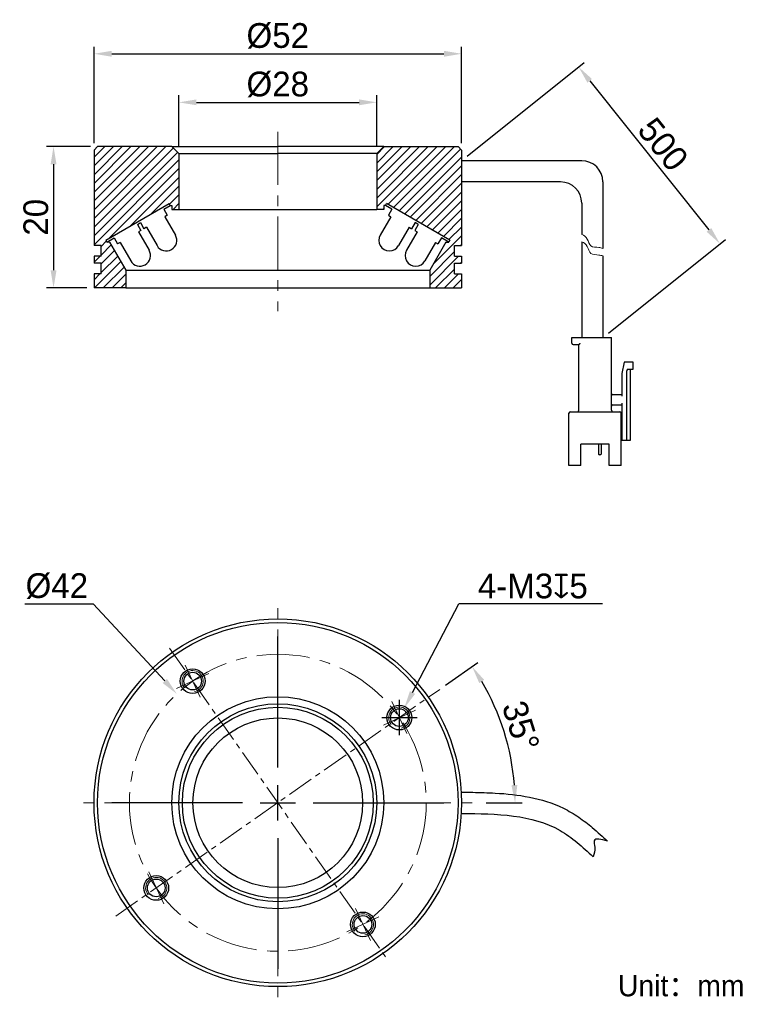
# Model space of a CAD drawing. Header units: inches. Extents: x 80 to 184, y 103 to 242.
import ezdxf

# ---------------------------------------------------------------- set-up
doc = ezdxf.new("R2010")
doc.units = ezdxf.units.IN
doc.header["$LTSCALE"] = 3
doc.header["$MEASUREMENT"] = 0
doc.header["$PDSIZE"] = -5
doc.linetypes.add('CENTERX2', pattern=[4, 2.5, -0.5, 0.5, -0.5])
doc.layers.get('0').update_dxf_attribs({"lineweight": 40})
doc.layers.get('Defpoints').update_dxf_attribs({"lineweight": 18})
for name, color, linetype, lineweight in [('中心线', 1, 'CENTERX2', 20), ('剖面线', 4, 'Continuous', 15), ('标注', 3, 'Continuous', 25), ('粗实线', 7, 'Continuous', 30), ('细实线', 7, 'Continuous', 15)]:
    doc.layers.add(name, color=color, linetype=linetype, lineweight=lineweight)
doc.styles.get("Standard").update_dxf_attribs({"font": '兰亭黑 GBK.TTF'})
doc.dimstyles.new('CST Standard', dxfattribs={"dimtxt": 3.5, "dimasz": 2.5, "dimexe": 1, "dimexo": 1, "dimgap": 0.6, "dimtad": 1, "dimtoh": 1, "dimdsep": 46, "dimtxsty": 'Standard', "dimcen": -2.5, "dimdle": 5, "dimclrd": 8, "dimclre": 8, "dimadec": 1, "dimazin": 2, "dimtfac": 1, "dimtofl": 0, "dimtmove": 0, "dimatfit": 0, "dimfxl": 1, "dimtolj": 1, "dimarcsym": 0})

# ---------------------------------------------------------------- blocks, each defined once
blk = doc.blocks.new('*X1')
at = {"layer": 'Defpoints', "color": 0}
for p in [(142.09, 222.01), (178.66, 210.27), (162.09, 197.01)]:
    blk.add_point(p, dxfattribs=at)
at = {"layer": '标注', "color": 8, "linetype": 'Continuous', "lineweight": -2, "ltscale": 3}
for p, q in [((142.88, 222.63), (159.45, 235.89)), ((160.23, 233.31), (177.1, 212.22)), ((162.88, 197.63), (179.45, 210.89))]:
    blk.add_line(p, q, dxfattribs=at)
at = {"layer": '标注', "color": 8}
for points in [[(160.55, 233.57), (159.9, 233.05), (158.66, 235.27)], [(176.78, 211.96), (177.43, 212.48), (178.66, 210.27)]]:
    blk.add_solid(points, dxfattribs=at)
at = {"layer": '标注', "color": 7, "ltscale": 3, "insert": (170.61, 224.32), "char_height": 3.5, "attachment_point": 5, "rotation": 308.6598}
blk.add_mtext('\\A1;500', dxfattribs=at)
blk = doc.blocks.new('*X2')
at = {"layer": 'Defpoints', "color": 0}
for p in [(139, 147.25), (148.97, 138), (121.09, 131.21), (144.59, 131.21), (93.19, 115.17)]:
    blk.add_point(p, dxfattribs=at)
at = {"layer": '标注', "color": 8, "linetype": 'Continuous', "lineweight": -2, "ltscale": 3}
for p, q in [((139.82, 147.83), (144.41, 151.04)), ((145.59, 131.21), (150.67, 131.21))]:
    blk.add_line(p, q, dxfattribs=at)
blk.add_arc((116.09, 131.21), 33.57, 4.2677, 30.7323, dxfattribs=at)
at = {"layer": '标注', "color": 8}
for points in [[(145.3, 148.59), (144.6, 148.14), (143.59, 150.47)], [(149.16, 133.7), (149.99, 133.73), (149.67, 131.21)]]:
    blk.add_solid(points, dxfattribs=at)
at = {"layer": '标注', "color": 7, "ltscale": 3, "insert": (150.48, 142.06), "char_height": 3.5, "attachment_point": 5, "rotation": 287.5}
blk.add_mtext('\\A1;35%%d', dxfattribs=at)
blk = doc.blocks.new('*X3')
at = {"layer": 'Defpoints', "color": 0}
for p in [(133.99, 144.59), (132.6, 141.93)]:
    blk.add_point(p, dxfattribs=at)
at = {"layer": '标注', "color": 8, "linetype": 'Continuous', "lineweight": -2, "ltscale": 3}
for p in [(135.15, 146.8), (162.05, 159.36)]:
    blk.add_line(p, (141.7, 159.36), dxfattribs=at)
at = {"layer": '标注', "color": 8, "linetype": 'Continuous', "ltscale": 3}
for p, q in [((133.3, 140.76), (133.3, 145.76)), ((130.8, 143.26), (135.8, 143.26))]:
    blk.add_line(p, q, dxfattribs=at)
at = {"layer": '标注', "color": 8}
blk.add_solid([(134.78, 147), (135.52, 146.61), (133.99, 144.59)], dxfattribs=at)
at = {"layer": '标注', "color": 7, "ltscale": 3, "insert": (152.18, 161.85), "char_height": 3.5, "attachment_point": 5}
blk.add_mtext('\\A1;4-M3{\\fGDT|b1|i0|c0|p2;x}5', dxfattribs=at)
blk = doc.blocks.new('*X4')
at = {"layer": 'Defpoints', "color": 0}
for p in [(101.81, 146.6), (130.38, 115.82)]:
    blk.add_point(p, dxfattribs=at)
at = {"layer": '标注', "color": 8, "linetype": 'Continuous', "lineweight": -2, "ltscale": 3}
for p in [(80.3, 159.36), (100.11, 148.44)]:
    blk.add_line(p, (89.97, 159.36), dxfattribs=at)
at = {"layer": '标注', "color": 8, "linetype": 'Continuous', "ltscale": 3}
for p, q in [((116.09, 136.21), (116.09, 154.71)), ((116.09, 128.71), (116.09, 133.71)), ((111.09, 131.21), (92.59, 131.21)), ((113.59, 131.21), (118.59, 131.21)), ((121.09, 131.21), (139.59, 131.21)), ((116.09, 126.21), (116.09, 107.71))]:
    blk.add_line(p, q, dxfattribs=at)
at = {"layer": '标注', "color": 8}
blk.add_solid([(99.8, 148.15), (100.41, 148.72), (101.81, 146.6)], dxfattribs=at)
at = {"layer": '标注', "color": 7, "ltscale": 3, "insert": (84.83, 161.86), "char_height": 3.5, "attachment_point": 5}
blk.add_mtext('\\A1;%%C42', dxfattribs=at)
blk = doc.blocks.new('*X5')
at = {"layer": 'Defpoints', "color": 0}
for p in [(130.09, 230.26), (102.09, 223.01), (130.09, 223.01)]:
    blk.add_point(p, dxfattribs=at)
at = {"layer": '标注', "color": 8, "linetype": 'Continuous', "lineweight": -2, "ltscale": 3}
for p, q in [((102.09, 224.01), (102.09, 231.26)), ((130.09, 224.01), (130.09, 231.26)), ((104.59, 230.26), (127.59, 230.26))]:
    blk.add_line(p, q, dxfattribs=at)
at = {"layer": '标注', "color": 8}
for points in [[(104.59, 230.68), (104.59, 229.85), (102.09, 230.26)], [(127.59, 229.85), (127.59, 230.68), (130.09, 230.26)]]:
    blk.add_solid(points, dxfattribs=at)
at = {"layer": '标注', "color": 7, "ltscale": 3, "insert": (116.09, 232.79), "char_height": 3.5, "attachment_point": 5}
blk.add_mtext('\\A1;%%C28', dxfattribs=at)
blk = doc.blocks.new('*X6')
at = {"layer": 'Defpoints', "color": 0}
for p in [(142.09, 237.13), (90.09, 223.51), (142.09, 223.51)]:
    blk.add_point(p, dxfattribs=at)
at = {"layer": '标注', "color": 8, "linetype": 'Continuous', "lineweight": -2, "ltscale": 3}
for p, q in [((90.09, 224.51), (90.09, 238.13)), ((142.09, 224.51), (142.09, 238.13)), ((92.59, 237.13), (139.59, 237.13))]:
    blk.add_line(p, q, dxfattribs=at)
at = {"layer": '标注', "color": 8}
for points in [[(92.59, 237.55), (92.59, 236.71), (90.09, 237.13)], [(139.59, 236.71), (139.59, 237.55), (142.09, 237.13)]]:
    blk.add_solid(points, dxfattribs=at)
at = {"layer": '标注', "color": 7, "ltscale": 3, "insert": (116.09, 239.65), "char_height": 3.5, "attachment_point": 5}
blk.add_mtext('\\A1;%%C52', dxfattribs=at)
blk = doc.blocks.new('*X7')
at = {"layer": 'Defpoints', "color": 0}
for p in [(90.59, 224.01), (84.36, 204.01), (90.09, 204.01)]:
    blk.add_point(p, dxfattribs=at)
at = {"layer": '标注', "color": 8, "linetype": 'Continuous', "lineweight": -2, "ltscale": 3}
for p, q in [((89.59, 224.01), (83.36, 224.01)), ((84.36, 221.51), (84.36, 206.51)), ((89.09, 204.01), (83.36, 204.01))]:
    blk.add_line(p, q, dxfattribs=at)
at = {"layer": '标注', "color": 8}
for points in [[(84.78, 221.51), (83.95, 221.51), (84.36, 224.01)], [(83.95, 206.51), (84.78, 206.51), (84.36, 204.01)]]:
    blk.add_solid(points, dxfattribs=at)
at = {"layer": '标注', "color": 7, "ltscale": 3, "insert": (81.87, 214.01), "char_height": 3.5, "attachment_point": 5, "rotation": 90}
blk.add_mtext('\\A1;20', dxfattribs=at)

msp = doc.modelspace()

# ---------------------------------------------------------------- hatches: boundary and pattern name
at = {"layer": '剖面线', "ltscale": 3}
h = msp.add_hatch(dxfattribs=at)
h.set_pattern_fill('ANSI31', style=0, pattern_type=0)
h.set_pattern_definition([(45, (0, 0), (-0.6187184, 0.6187184), [])])
h.paths.add_polyline_path([(100.707, 215.944), (100.857, 215.684), (101.097, 215.684), (101.097, 215.114), (102.095, 215.114), (102.095, 223.009), (101.095, 224.009), (90.595, 224.009), (90.095, 223.509), (90.095, 222.009), (90.095, 210.009), (91.095, 210.009), (91.095, 208.509), (90.095, 208.509), (90.095, 207.509), (91.095, 207.509), (91.095, 206.009), (90.095, 206.009), (90.095, 204.009), (94.595, 204.009), (94.595, 206.533), (92.299, 210.509), (91.895, 210.509), (91.745, 210.769)], flags=0)
h.paths.add_polyline_path([(140.445, 210.769), (140.295, 210.509), (139.891, 210.509), (137.595, 206.533), (137.595, 204.009), (142.095, 204.009), (142.095, 206.009), (141.095, 206.009), (141.095, 207.509), (142.095, 207.509), (142.095, 208.509), (141.095, 208.509), (141.095, 210.009), (142.095, 210.009), (142.095, 222.009), (142.095, 223.509), (141.595, 224.009), (131.095, 224.009), (130.095, 223.009), (130.095, 215.114), (131.093, 215.114), (131.093, 215.684), (131.333, 215.684), (131.483, 215.944)], flags=0)

# ---------------------------------------------------------------- linework, layer by layer
at = {"layer": '中心线', "color": 7}
for p, q in [((116.095, 226.102), (116.095, 200.75)), ((116.095, 136.213), (116.095, 159.713)), ((105.106, 146.149), (102.993, 150.681)), ((101.784, 147.359), (106.316, 149.472)), ((134.354, 140.992), (132.241, 145.524)), ((131.031, 142.201), (135.563, 144.315)), ((116.095, 128.713), (116.095, 133.713)), ((111.095, 131.213), (87.595, 131.213)), ((92.595, 131.213), (97.595, 131.213)), ((113.595, 131.213), (118.595, 131.213)), ((121.095, 131.213), (144.595, 131.213)), ((116.095, 126.213), (116.095, 102.713)), ((99.949, 116.902), (97.836, 121.434)), ((129.197, 111.745), (127.083, 116.277)), ((125.874, 112.954), (130.406, 115.067))]:
    msp.add_line(p, q, dxfattribs=at)
at = {"layer": '中心线', "color": 7, "ltscale": 0.5}
for p, q in [((100.794, 153.065), (131.396, 109.361)), ((93.187, 115.173), (139.003, 147.253))]:
    msp.add_line(p, q, dxfattribs=at)
at = {"layer": '中心线', "color": 7}
msp.add_circle((116.095, 131.213), 21, dxfattribs=at)
at = {"layer": '粗实线', "color": 7, "ltscale": 3}
for p, q in [((90.595, 224.009), (90.095, 223.509)), ((90.095, 223.509), (90.095, 222.009)), ((101.095, 224.009), (90.595, 224.009)), ((101.095, 224.009), (102.095, 223.009)), ((101.095, 224.009), (116.095, 224.009)), ((102.095, 223.009), (102.095, 215.114)), ((102.095, 223.009), (116.095, 223.009)), ((131.095, 224.009), (116.095, 224.009)), ((130.095, 223.009), (116.095, 223.009)), ((131.095, 224.009), (130.095, 223.009)), ((130.095, 223.009), (130.095, 215.114)), ((131.095, 224.009), (141.595, 224.009)), ((141.595, 224.009), (142.095, 223.509)), ((142.095, 223.509), (142.095, 222.009)), ((90.095, 222.009), (90.095, 210.009)), ((142.095, 222.009), (142.095, 210.009)), ((159.095, 222.009), (142.095, 222.009)), ((156.095, 219.009), (142.095, 219.009)), ((162.095, 219.009), (162.095, 209.605)), ((159.095, 216.009), (159.095, 211.59)), ((100.857, 215.684), (101.097, 215.684)), ((101.097, 215.684), (101.097, 215.114)), ((101.097, 215.114), (102.095, 215.114)), ((102.095, 215.114), (130.095, 215.114)), ((131.093, 215.114), (130.095, 215.114)), ((131.093, 215.684), (131.093, 215.114)), ((131.333, 215.684), (131.093, 215.684)), ((92.299, 210.509), (91.895, 210.509)), ((139.891, 210.509), (140.295, 210.509)), ((159.095, 210.528), (159.095, 197.009)), ((91.095, 210.009), (90.095, 210.009)), ((91.095, 208.509), (91.095, 210.009)), ((141.095, 208.509), (141.095, 210.009)), ((141.095, 210.009), (142.095, 210.009)), ((90.095, 208.509), (90.095, 207.509)), ((91.095, 208.509), (90.095, 208.509)), ((91.095, 207.509), (90.095, 207.509)), ((91.095, 206.009), (91.095, 207.509)), ((141.095, 208.509), (142.095, 208.509)), ((141.095, 206.009), (141.095, 207.509)), ((141.095, 207.509), (142.095, 207.509)), ((142.095, 208.509), (142.095, 207.509)), ((162.095, 208.544), (162.095, 197.009)), ((94.595, 206.533), (94.595, 204.009)), ((94.595, 206.533), (137.595, 206.533)), ((137.595, 206.533), (137.595, 204.009)), ((91.095, 206.009), (90.095, 206.009)), ((90.095, 206.009), (90.095, 204.009)), ((141.095, 206.009), (142.095, 206.009)), ((142.095, 206.009), (142.095, 204.009)), ((94.595, 204.009), (90.095, 204.009)), ((94.595, 204.009), (137.595, 204.009)), ((137.595, 204.009), (142.095, 204.009))]:
    msp.add_line(p, q, dxfattribs=at)
at = {"layer": '粗实线', "color": 7}
for p, q in [((91.745, 210.769), (100.707, 215.944)), ((100.857, 215.684), (100.707, 215.944)), ((131.333, 215.684), (131.483, 215.944)), ((140.445, 210.769), (131.483, 215.944)), ((99.949, 215.159), (100.857, 215.684)), ((99.949, 215.159), (100.449, 214.293)), ((132.241, 215.159), (131.333, 215.684)), ((132.241, 215.159), (131.741, 214.293)), ((96.225, 213.009), (96.658, 213.259)), ((96.658, 213.259), (97.158, 212.393)), ((100.449, 214.293), (100.102, 214.093)), ((100.102, 214.093), (101.602, 211.495)), ((132.087, 214.093), (130.587, 211.495)), ((131.741, 214.293), (132.087, 214.093)), ((135.532, 213.259), (135.032, 212.393)), ((135.965, 213.009), (135.532, 213.259)), ((96.225, 213.009), (96.725, 212.143)), ((96.725, 212.143), (96.379, 211.943)), ((96.379, 211.943), (97.879, 209.345)), ((97.504, 212.593), (97.158, 212.393)), ((97.504, 212.593), (99.004, 209.995)), ((134.685, 212.593), (133.185, 209.995)), ((135.811, 211.943), (134.311, 209.345)), ((134.685, 212.593), (135.032, 212.393)), ((135.965, 213.009), (135.465, 212.143)), ((135.465, 212.143), (135.811, 211.943)), ((91.745, 210.769), (91.895, 210.509)), ((91.895, 210.509), (92.934, 211.109)), ((92.299, 210.509), (94.595, 206.533)), ((92.934, 211.109), (93.434, 210.243)), ((93.781, 210.443), (93.434, 210.243)), ((93.781, 210.443), (95.281, 207.845)), ((138.409, 210.443), (136.909, 207.845)), ((139.891, 210.509), (137.595, 206.533)), ((138.409, 210.443), (138.756, 210.243)), ((139.256, 211.109), (138.756, 210.243)), ((140.295, 210.509), (139.256, 211.109)), ((140.445, 210.769), (140.295, 210.509)), ((157.695, 197.009), (163.295, 197.009)), ((157.695, 196.209), (157.695, 197.009)), ((163.295, 186.709), (163.295, 197.009)), ((157.895, 196.009), (158.695, 196.009)), ((158.695, 186.709), (158.695, 196.009)), ((165.095, 193.509), (164.795, 191.909)), ((166.395, 193.509), (165.095, 193.509)), ((165.495, 182.509), (165.495, 192.309)), ((165.695, 192.509), (166.395, 192.509)), ((165.995, 182.509), (165.995, 192.509)), ((166.395, 192.509), (166.395, 193.509)), ((164.795, 191.909), (164.795, 188.709)), ((164.795, 188.909), (163.495, 188.909)), ((163.495, 187.509), (164.795, 187.509)), ((164.795, 187.709), (164.795, 182.509)), ((157.295, 178.909), (157.295, 186.309)), ((157.495, 186.509), (164.495, 186.509)), ((164.695, 178.909), (164.695, 186.309)), ((164.795, 183.709), (164.695, 183.709)), ((164.695, 182.509), (165.995, 182.509)), ((158.995, 178.909), (158.995, 181.909)), ((162.995, 181.909), (158.995, 181.909)), ((161.494, 181.909), (161.494, 180.529)), ((161.845, 181.909), (161.845, 180.529)), ((162.995, 178.909), (162.995, 181.909)), ((161.745, 180.429), (161.594, 180.429)), ((158.995, 178.909), (157.295, 178.909)), ((164.695, 178.909), (162.995, 178.909))]:
    msp.add_line(p, q, dxfattribs=at)
at = {"layer": '粗实线', "color": 7, "ltscale": 3}
for radius in [26, 25.5, 15, 14, 13.5, 12]:
    msp.add_circle((116.095, 131.213), radius, dxfattribs=at)
at = {"layer": '粗实线', "color": 7}
for centre, radius in [((104.05, 148.415), 1.75), ((104.05, 148.415), 1.25), ((133.297, 143.258), 1.75), ((133.297, 143.258), 1.25), ((98.893, 119.168), 1.75), ((98.893, 119.168), 1.25), ((128.14, 114.011), 1.75), ((128.14, 114.011), 1.25)]:
    msp.add_circle(centre, radius, dxfattribs=at)
at = {"layer": '粗实线', "color": 7, "ltscale": 3}
for centre in [(159.095, 219.009), (156.095, 216.009)]:
    msp.add_arc(centre, 3, 0, 90, dxfattribs=at)
at = {"layer": '粗实线', "color": 7}
for centre, radius, start, end in [((100.303, 210.745), 1.5, 210.0001, 30.0001), ((131.886, 210.745), 1.5, 149.9999, 329.9999), ((96.58, 208.595), 1.5, 210.0001, 30.0001), ((135.61, 208.595), 1.5, 149.9999, 329.9999), ((157.895, 196.209), 0.2, 180, 270), ((165.695, 192.309), 0.2, 90, 180), ((163.495, 189.109), 0.2, 180, 270), ((158.495, 186.709), 0.2, 270, 0), ((163.495, 187.309), 0.2, 90, 180), ((163.495, 186.709), 0.2, 180, 270), ((157.495, 186.309), 0.2, 90, 180), ((164.495, 186.309), 0.2, 0, 90), ((161.594, 180.529), 0.1, 180, 270), ((161.745, 180.529), 0.1, 270, 0)]:
    msp.add_arc(centre, radius, start, end, dxfattribs=at)
msp.add_open_spline([(158.695, 196.009), (158.698, 196.012), (158.707, 196.021), (158.726, 196.04), (158.753, 196.067), (158.785, 196.1), (158.821, 196.135), (158.858, 196.172), (158.882, 196.197), (158.895, 196.209)], degree=3, knots=[0, 0, 0, 0, 129.9859816, 460.5789759, 920.1852496, 1462.2653454, 2054.3305584, 2669.1230804, 3279.5804661, 3279.5804661, 3279.5804661, 3279.5804661], dxfattribs=at)
at = {"layer": '粗实线', "color": 7, "ltscale": 3}
for points, knots in [([(142.132, 132.713), (142.647, 132.706), (143.168, 132.7), (144.741, 132.673), (145.805, 132.645), (148.48, 132.493), (150.102, 132.33), (153.336, 131.682), (154.95, 131.193), (156.881, 130.257), (157.255, 130.057), (157.989, 129.628), (158.341, 129.402), (159.364, 128.702), (159.997, 128.206), (161.36, 127.066), (162.069, 126.418), (162.749, 125.799)], [0, 0, 0, 0, 207.8441726, 207.8441726, 623.5325178, 623.5325178, 1245.7115946, 1245.7115946, 1867.8906715, 1867.8906715, 2019.0338326, 2019.0338326, 2170.1769938, 2170.1769938, 2472.4633161, 2472.4633161, 2855.9608051, 2855.9608051, 2855.9608051, 2855.9608051]), ([(142.095, 129.713), (147.076, 129.652), (154.162, 129.565), (159.224, 124.952), (160.728, 123.581)], [0, 0, 0, 0, 597.0906898, 849.5121645, 849.5121645, 849.5121645, 849.5121645]), ([(162.749, 125.799), (161.879, 126.036), (160.585, 126.388), (161.07, 124.715), (160.856, 124.006), (160.728, 123.581)], [0, 0, 0, 0, 575.067787, 855.4360605, 1273.4856532, 1273.4856532, 1273.4856532, 1273.4856532])]:
    msp.add_open_spline(points, degree=3, knots=knots, dxfattribs=at)
at = {"layer": '细实线', "color": 7}
for centre in [(104.05, 148.415), (133.297, 143.258), (98.893, 119.168), (128.14, 114.011)]:
    msp.add_arc(centre, 1.5, 280, 220, dxfattribs=at)
at = {"layer": '细实线', "color": 7, "ltscale": 3}
for points, knots in [([(159.095, 211.59), (159.427, 211.469), (159.959, 211.063), (160.228, 209.704), (161.34, 209.802), (161.915, 209.666), (162.095, 209.605)], [0, 0, 0, 0, 599.9034082, 1183.032924, 1797.7166557, 2095.7270466, 2095.7270466, 2095.7270466, 2095.7270466]), ([(159.095, 210.528), (159.427, 210.408), (159.959, 210.001), (160.228, 208.642), (161.34, 208.741), (161.915, 208.604), (162.095, 208.544)], [0, 0, 0, 0, 597.6233984, 1178.5366557, 1790.884203, 2087.7619673, 2087.7619673, 2087.7619673, 2087.7619673])]:
    msp.add_open_spline(points, degree=3, knots=knots, dxfattribs=at)

# ---------------------------------------------------------------- texts
at = {"color": 7, "insert": (164.224, 106.843), "char_height": 3, "width": 92.7514, "attachment_point": 1}
msp.add_mtext('Unit：mm', dxfattribs=at)

# ---------------------------------------------------------------- dimensions: what is measured, and where the dimension line sits
at = {"layer": '标注', "color": 8, "ltscale": 3}
for base, p1, p2, picture, middle in [((142.095, 237.129), (90.095, 223.509), (142.095, 223.509), '*X6', (116.095, 239.654)), ((130.095, 230.264), (102.095, 223.009), (130.095, 223.009), '*X5', (116.095, 232.789))]:
    dim = msp.add_linear_dim(base=base, p1=p1, p2=p2, text='%%C<>', dimstyle='CST Standard', override={"dimsah": 1, "dimclrd": 8, "dimclrt": 7, "dimtzin": 0}, dxfattribs=at)
    dim.commit()
    dim.dimension.update_dxf_attribs({"geometry": picture, "text_midpoint": middle})
dim = msp.add_linear_dim(base=(178.665, 210.265), p1=(142.095, 222.009), p2=(162.095, 197.009), angle=308.65981, text='500', dimstyle='CST Standard', override={"dimsah": 1, "dimclrd": 8, "dimclrt": 7, "dimtzin": 0}, dxfattribs=at)
dim.commit()
dim.dimension.update_dxf_attribs({"geometry": '*X1', "text_midpoint": (170.607, 224.319)})
dim = msp.add_linear_dim(base=(84.364, 204.009), p1=(90.595, 224.009), p2=(90.095, 204.009), angle=270, dimstyle='CST Standard', override={"dimsah": 1, "dimclrd": 8, "dimclrt": 7, "dimtzin": 0}, dxfattribs=at)
dim.commit()
dim.dimension.update_dxf_attribs({"geometry": '*X7', "text_midpoint": (81.868, 214.009)})
dim = msp.add_diameter_dim_2p(p1=(130.381, 115.822), p2=(101.808, 146.604), dimstyle='CST Standard', override={"dimpost": '%%C<>', "dimsah": 1, "dimclrd": 8, "dimclrt": 7, "dimtzin": 0}, dxfattribs=at)
dim.commit()
dim.dimension.update_dxf_attribs({"geometry": '*X4', "text_midpoint": (84.834, 159.361), "dimtype": 163})
dim = msp.add_diameter_dim_2p(p1=(132.603, 141.928), p2=(133.991, 144.588), text='4-M3{\\fGDT|b1|i0|c0|p2;x}5', dimstyle='CST Standard', override={"dimpost": '%%C<>', "dimtxsty": 'Standard', "dimsah": 1, "dimclrd": 8, "dimclrt": 7, "dimtzin": 0}, dxfattribs=at)
dim.commit()
dim.dimension.update_dxf_attribs({"geometry": '*X3', "text_midpoint": (152.177, 159.361), "dimtype": 163})
dim = msp.add_angular_dim_2l(base=(148.972, 138.002), line1=((121.095, 131.213), (144.595, 131.213)), line2=((93.187, 115.173), (139.003, 147.253)), dimstyle='CST Standard', override={"dimtad": 1, "dimtih": 0, "dimtoh": 0, "dimsah": 1, "dimclrd": 8, "dimclrt": 7, "dimtdec": 1, "dimtzin": 8}, dxfattribs=at)
dim.commit()
dim.dimension.update_dxf_attribs({"geometry": '*X2', "text_midpoint": (150.484, 142.056)})

doc.saveas('drawing.dxf')
